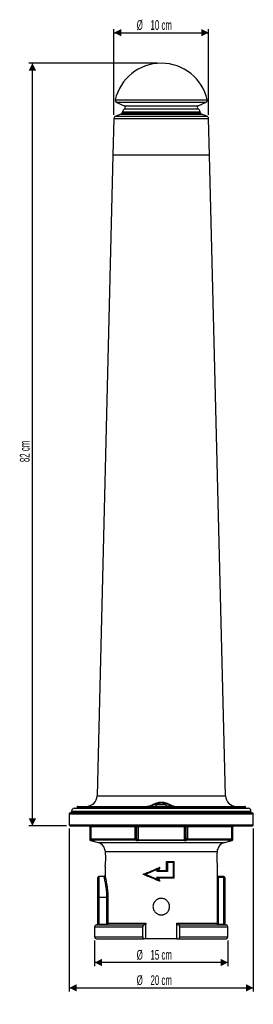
# Model space of a CAD drawing. Header units: millimetres. Extents: x 79 to 142, y 15 to 283.
import ezdxf

# ---------------------------------------------------------------- set-up
doc = ezdxf.new("R2010")
doc.units = ezdxf.units.MM
doc.layers.add('FORMAT', color=7, linetype='Continuous')
doc.styles.add('SLDTEXTSTYLE0', font='TXT', dxfattribs={"width": 0.605})
doc.dimstyles.new('SLDDIMSTYLE0', dxfattribs={"dimtxt": 2.568319, "dimasz": 2, "dimexe": 0, "dimexo": 0.0625, "dimgap": 0.64208, "dimtad": 1, "dimlfac": 4, "dimrnd": 1e-09, "dimzin": 12, "dimdsep": 46, "dimtxsty": 'SLDTEXTSTYLE0', "dimsah": 1, "dimcen": 0.09, "dimadec": 0, "dimazin": 3, "dimtfac": 1, "dimtofl": 0, "dimtmove": 0, "dimatfit": 3, "dimfxl": 0, "dimfrac": 2, "dimtolj": 1, "dimtzin": 12, "dimarcsym": 0})

# ---------------------------------------------------------------- blocks, each defined once
blk = doc.blocks.new('_D')
at = {"layer": 'FORMAT'}
for p, q in [((116.07, 270.78), (81.07, 270.78)), ((82.06, 63.28), (82.06, 270.78)), ((91.32, 63.28), (81.07, 63.28))]:
    blk.add_line(p, q, dxfattribs=at)
for points in [[(82.06, 270.78), (81.06, 268.78), (83.06, 268.78)], [(82.06, 63.28), (83.06, 65.28), (81.06, 65.28)]]:
    blk.add_solid(points, dxfattribs=at)
at = {"layer": 'FORMAT', "insert": (78.65, 162.23), "char_height": 2.646, "attachment_point": 1, "rotation": 90, "style": 'SLDTEXTSTYLE0'}
blk.add_mtext('82 cm', dxfattribs=at)
blk = doc.blocks.new('_D_1')
at = {"layer": 'FORMAT'}
for p, q in [((104.19, 256.7), (104.19, 280.07)), ((104.19, 279.08), (129.94, 279.08)), ((129.94, 256.7), (129.94, 280.07))]:
    blk.add_line(p, q, dxfattribs=at)
for points in [[(104.19, 279.08), (106.19, 278.08), (106.19, 280.08)], [(129.94, 279.08), (127.94, 280.08), (127.94, 278.08)]]:
    blk.add_solid(points, dxfattribs=at)
at = {"layer": 'FORMAT', "char_height": 2.646, "attachment_point": 1, "style": 'SLDTEXTSTYLE0'}
for s, insert in [('%%c', (110.39, 282.49)), ('10 cm', (114.14, 282.49))]:
    blk.add_mtext(s, dxfattribs=dict(at, insert=insert))
blk = doc.blocks.new('_D_2')
at = {"layer": 'FORMAT'}
for p, q in [((92.06, 62.54), (92.06, 18.19)), ((142.06, 62.54), (142.06, 18.19)), ((92.06, 19.18), (142.06, 19.18))]:
    blk.add_line(p, q, dxfattribs=at)
for points in [[(92.06, 19.18), (94.06, 18.18), (94.06, 20.18)], [(142.06, 19.18), (140.06, 20.18), (140.06, 18.18)]]:
    blk.add_solid(points, dxfattribs=at)
at = {"layer": 'FORMAT', "char_height": 2.646, "attachment_point": 1, "style": 'SLDTEXTSTYLE0'}
for s, insert in [('%%c', (110.39, 22.59)), ('20 cm', (114.14, 22.59))]:
    blk.add_mtext(s, dxfattribs=dict(at, insert=insert))
blk = doc.blocks.new('_D_3')
at = {"layer": 'FORMAT'}
for p, q in [((98.94, 32.04), (98.94, 25.09)), ((135.19, 32.04), (135.19, 25.09)), ((135.19, 26.08), (98.94, 26.08))]:
    blk.add_line(p, q, dxfattribs=at)
for points in [[(98.94, 26.08), (100.94, 25.08), (100.94, 27.08)], [(135.19, 26.08), (133.19, 27.08), (133.19, 25.08)]]:
    blk.add_solid(points, dxfattribs=at)
at = {"layer": 'FORMAT', "char_height": 2.646, "attachment_point": 1, "style": 'SLDTEXTSTYLE0'}
for s, insert in [('%%c', (110.39, 29.49)), ('15 cm', (114.14, 29.49))]:
    blk.add_mtext(s, dxfattribs=dict(at, insert=insert))

msp = doc.modelspace()

# ---------------------------------------------------------------- linework, layer by layer
at = {"color": 8, "linetype": 'Continuous', "lineweight": 25}
for p, q in [((104.5644, 260.7774), (129.5644, 260.7774)), ((104.8437, 260.2132), (129.2851, 260.2132)), ((106.4173, 257.2577), (127.7115, 257.2577)), ((106.5035, 257.5793), (127.6253, 257.5793)), ((107.0229, 259.2132), (127.1059, 259.2132)), ((107.0705, 258.3293), (127.0583, 258.3293)), ((104.1894, 255.7132), (129.9394, 255.7132)), ((104.6826, 256.3994), (129.4461, 256.3994)), ((106.1053, 256.9172), (128.0234, 256.9172)), ((99.6367, 71.4533), (134.4921, 71.4533)), ((92.6894, 67.2774), (141.4394, 67.2774)), ((92.6894, 67.0274), (141.4394, 67.0274)), ((94.1894, 68.4024), (139.9394, 68.4024)), ((94.1894, 68.2774), (139.9394, 68.2774)), ((92.0644, 66.5274), (142.0644, 66.5274)), ((92.0644, 63.5274), (142.0644, 63.5274)), ((97.9003, 63.0274), (97.6376, 63.0274)), ((97.916, 63.0274), (97.9003, 63.0274)), ((136.2285, 63.0274), (136.2128, 63.0274)), ((136.4912, 63.0274), (136.2285, 63.0274)), ((97.6376, 59.4827), (98.0856, 59.4827)), ((98.8703, 59.2397), (97.8289, 59.2397)), ((97.916, 59.7242), (97.9003, 59.7242)), ((136.2999, 59.2397), (135.2584, 59.2397)), ((136.0432, 59.4827), (136.4912, 59.4827)), ((136.2128, 59.7242), (136.2285, 59.7242)), ((99.9012, 58.7394), (134.2276, 58.7394)), ((100.0644, 49.4374), (100.0644, 49.4485)), ((101.5664, 49.4374), (101.5664, 49.4485)), ((132.5624, 49.4485), (132.5624, 49.1985)), ((134.0644, 49.4485), (134.0644, 49.1985)), ((98.9394, 35.7774), (112.0644, 35.7774)), ((122.0644, 35.7774), (135.1894, 35.7774)), ((98.9394, 33.0274), (112.0644, 33.0274)), ((122.0644, 33.0274), (135.1894, 33.0274))]:
    msp.add_line(p, q, dxfattribs=at)
at = {"color": 7, "linetype": 'Continuous', "lineweight": 25}
for p, q in [((104.8437, 260.2132), (107.0229, 259.2132)), ((127.1059, 259.2132), (129.2851, 260.2132)), ((106.5035, 257.5793), (106.4173, 257.2577)), ((127.7115, 257.2577), (127.6253, 257.5793)), ((104.1894, 255.7132), (103.9439, 245.7774)), ((106.1053, 256.9172), (104.6826, 256.3994)), ((129.4461, 256.3994), (128.0234, 256.9172)), ((130.1849, 245.7774), (129.9394, 255.7132)), ((103.9439, 245.7774), (99.6367, 71.4533)), ((130.1849, 245.7774), (103.9439, 245.7774)), ((134.4921, 71.4533), (130.1849, 245.7774)), ((92.6894, 67.2774), (92.6894, 67.0274)), ((93.4394, 68.0274), (140.6894, 68.0274)), ((94.1894, 68.4024), (94.1894, 68.2774)), ((94.3144, 68.5274), (139.8144, 68.5274)), ((115.7104, 69.0274), (118.4184, 69.0274)), ((139.9394, 68.2774), (139.9394, 68.4024)), ((141.4394, 67.0274), (141.4394, 67.2774)), ((92.0644, 66.5274), (92.0644, 63.5274)), ((92.3144, 66.7774), (141.8144, 66.7774)), ((142.0644, 63.5274), (142.0644, 66.5274)), ((92.3144, 63.2774), (141.8144, 63.2774)), ((97.6376, 63.0274), (97.6376, 59.4827)), ((97.9003, 63.0274), (97.9003, 59.7242)), ((109.9516, 63.0274), (97.916, 63.0274)), ((97.916, 63.0274), (97.916, 59.7242)), ((110.2741, 63.0274), (109.9516, 63.0274)), ((109.9516, 59.7242), (109.9516, 63.0274)), ((110.2741, 63.0274), (110.2741, 59.7242)), ((110.4424, 63.0274), (110.2741, 63.0274)), ((110.4424, 59.6035), (110.4424, 63.0274)), ((110.7589, 63.0274), (110.4424, 63.0274)), ((123.3699, 63.0274), (110.7589, 63.0274)), ((110.7589, 63.0274), (110.7589, 59.4827)), ((123.3699, 59.4827), (123.3699, 63.0274)), ((123.6864, 63.0274), (123.3699, 63.0274)), ((123.8547, 63.0274), (123.6864, 63.0274)), ((123.6864, 63.0274), (123.6864, 59.6035)), ((124.1772, 63.0274), (123.8547, 63.0274)), ((123.8547, 59.7242), (123.8547, 63.0274)), ((136.2128, 63.0274), (124.1772, 63.0274)), ((124.1772, 63.0274), (124.1772, 59.7242)), ((136.2128, 59.7242), (136.2128, 63.0274)), ((136.2285, 59.7242), (136.2285, 63.0274)), ((136.4912, 59.4827), (136.4912, 63.0274)), ((97.8289, 59.2397), (99.9012, 58.7394)), ((97.916, 59.7242), (109.9516, 59.7242)), ((98.0953, 59.4812), (98.0882, 59.482)), ((98.0953, 59.4812), (98.5662, 59.3605)), ((98.0953, 59.4812), (110.0182, 59.4812)), ((109.9516, 59.7242), (110.2741, 59.7242)), ((110.1865, 59.3605), (110.0182, 59.4812)), ((110.2741, 59.7242), (110.4424, 59.6035)), ((110.7589, 59.4827), (123.3699, 59.4827)), ((123.3078, 59.2397), (110.821, 59.2397)), ((123.6864, 59.6035), (123.8547, 59.7242)), ((124.1772, 59.7242), (123.8547, 59.7242)), ((124.1106, 59.4812), (123.9423, 59.3605)), ((124.1106, 59.4812), (136.0335, 59.4812)), ((124.1772, 59.7242), (136.2128, 59.7242)), ((134.2276, 58.7394), (136.2999, 59.2397)), ((135.5626, 59.3605), (136.0335, 59.4812)), ((136.0335, 59.4812), (136.0405, 59.482)), ((101.8764, 56.3092), (132.2524, 56.3092)), ((101.8144, 52.2827), (101.8144, 49.7838)), ((116.271, 51.0654), (118.5192, 51.0654)), ((116.2838, 51.0654), (116.6558, 51.9404)), ((116.6558, 51.9404), (116.6492, 51.9404)), ((118.4958, 53.5654), (118.4958, 51.0654)), ((118.4958, 53.5654), (118.5191, 53.5654)), ((118.5191, 51.0654), (118.5191, 53.5654)), ((118.5191, 53.5654), (118.5192, 53.5654)), ((118.5192, 53.5654), (120.552, 53.5654)), ((118.7954, 53.3154), (118.7954, 50.8154)), ((120.3603, 53.3154), (118.7954, 53.3154)), ((120.3603, 49.3154), (120.3603, 53.3154)), ((120.558, 49.0726), (120.558, 53.5582)), ((132.3144, 49.7838), (132.3144, 52.2827)), ((99.8144, 43.7774), (99.8144, 49.1985)), ((101.5664, 49.4485), (100.0644, 49.4485)), ((100.0644, 49.4374), (100.0644, 43.7774)), ((101.5664, 49.4374), (100.0644, 49.4374)), ((101.569, 49.4485), (101.569, 49.4484)), ((118.7954, 50.8154), (115.8722, 50.8154)), ((115.8722, 49.3154), (120.3603, 49.3154)), ((120.552, 49.0654), (116.271, 49.0654)), ((116.6558, 48.1904), (116.2838, 49.0654)), ((132.3124, 36.7774), (132.3124, 49.8384)), ((132.5624, 49.4485), (132.5587, 49.4485)), ((132.5598, 49.4485), (132.5598, 49.4485)), ((134.0644, 49.4485), (132.5624, 49.4485)), ((132.5624, 49.1985), (132.5624, 36.7774)), ((134.0644, 49.1985), (132.5624, 49.1985)), ((134.0644, 36.5274), (134.0644, 49.1985)), ((134.0644, 49.1985), (134.3144, 49.1985)), ((134.3144, 49.1985), (134.3144, 36.5274)), ((116.6558, 48.1904), (116.6492, 48.1904)), ((99.8144, 36.5274), (99.8144, 43.7774)), ((100.0644, 43.7774), (99.8144, 43.7774)), ((100.0644, 43.7774), (100.0644, 36.5274)), ((102.3102, 43.7774), (100.0644, 43.7774)), ((102.3102, 43.7774), (102.5481, 43.7774)), ((102.3102, 36.7774), (102.3102, 43.7774)), ((102.5481, 43.7774), (102.5481, 36.7774)), ((98.9394, 35.7774), (98.9394, 33.0274)), ((99.4394, 36.2774), (99.5644, 36.2774)), ((100.0915, 36.2774), (99.5644, 36.2774)), ((100.0644, 36.5274), (99.8144, 36.5274)), ((100.0644, 36.5274), (102.0477, 36.5274)), ((100.0915, 36.2774), (112.2023, 36.2774)), ((102.0477, 36.5274), (102.0477, 36.2774)), ((102.3102, 36.7774), (102.5481, 36.7774)), ((102.5481, 36.7774), (112.8575, 36.7774)), ((112.0644, 33.0274), (112.0644, 35.7774)), ((112.7196, 36.2774), (112.2023, 36.2774)), ((112.8575, 32.5274), (112.8575, 36.7774)), ((121.2713, 32.5274), (121.2713, 36.7774)), ((121.2713, 36.7774), (132.3124, 36.7774)), ((121.9265, 36.2774), (121.4092, 36.2774)), ((121.9265, 36.2774), (134.6894, 36.2774)), ((122.0644, 33.0274), (122.0644, 35.7774)), ((132.5624, 36.7774), (132.3124, 36.7774)), ((132.8124, 36.5274), (132.8124, 36.2774)), ((132.8124, 36.5274), (134.0644, 36.5274)), ((134.0644, 36.5274), (134.3144, 36.5274)), ((135.1894, 33.0274), (135.1894, 35.7774)), ((99.4394, 32.5274), (112.2023, 32.5274)), ((112.8575, 32.5274), (112.2023, 32.5274)), ((121.2713, 32.5274), (112.8575, 32.5274)), ((121.2713, 32.5274), (121.9265, 32.5274)), ((121.9265, 32.5274), (134.6894, 32.5274))]:
    msp.add_line(p, q, dxfattribs=at)
at = {"color": 7, "linetype": 'Continuous', "lineweight": 25, "flags": 128}
for points in [[(115.891, 68.5274), (115.8557, 68.537), (115.8219, 68.5654), (115.7907, 68.6116), (115.7633, 68.6738), (115.7408, 68.7496), (115.7242, 68.836), (115.7139, 68.9298), (115.7104, 69.0274)], [(118.4184, 69.0274), (118.4149, 68.9298), (118.4046, 68.836), (118.3879, 68.7496), (118.3655, 68.6738), (118.3381, 68.6116), (118.3069, 68.5654), (118.273, 68.537), (118.2378, 68.5274)], [(109.9516, 63.0274), (109.9499, 63.0762), (109.945, 63.1231), (109.9369, 63.1663), (109.9261, 63.2042), (109.9129, 63.2353), (109.8978, 63.2584), (109.8815, 63.2726), (109.8645, 63.2774)], [(110.6778, 63.2774), (110.6936, 63.2726), (110.7088, 63.2584), (110.7228, 63.2353), (110.7351, 63.2042), (110.7452, 63.1663), (110.7527, 63.1231), (110.7574, 63.0762), (110.7589, 63.0274)], [(123.3699, 63.0274), (123.3714, 63.0762), (123.376, 63.1231), (123.3835, 63.1663), (123.3936, 63.2042), (123.4059, 63.2353), (123.42, 63.2584), (123.4352, 63.2726), (123.451, 63.2774)], [(124.1772, 63.0274), (124.1789, 63.0762), (124.1838, 63.1231), (124.1919, 63.1663), (124.2027, 63.2042), (124.2159, 63.2353), (124.2309, 63.2584), (124.2473, 63.2726), (124.2642, 63.2774)], [(112.2023, 36.2774), (112.1754, 36.2678), (112.1495, 36.2393), (112.1257, 36.1931), (112.1048, 36.1309), (112.0876, 36.0552), (112.0749, 35.9687), (112.067, 35.8749), (112.0644, 35.7774)], [(112.8575, 36.7774), (112.8548, 36.6798), (112.847, 36.586), (112.8342, 36.4996), (112.8171, 36.4238), (112.7962, 36.3616), (112.7723, 36.3154), (112.7465, 36.287), (112.7196, 36.2774)], [(121.4092, 36.2774), (121.3823, 36.287), (121.3564, 36.3154), (121.3326, 36.3616), (121.3117, 36.4238), (121.2945, 36.4996), (121.2818, 36.586), (121.2739, 36.6798), (121.2713, 36.7774)], [(122.0644, 35.7774), (122.0617, 35.8749), (122.0539, 35.9687), (122.0411, 36.0552), (122.024, 36.1309), (122.0031, 36.1931), (121.9792, 36.2393), (121.9534, 36.2678), (121.9265, 36.2774)], [(112.0644, 33.0274), (112.067, 32.9298), (112.0749, 32.836), (112.0876, 32.7496), (112.1048, 32.6738), (112.1257, 32.6116), (112.1495, 32.5654), (112.1754, 32.537), (112.2023, 32.5274)], [(121.9265, 32.5274), (121.9534, 32.537), (121.9792, 32.5654), (122.0031, 32.6116), (122.024, 32.6738), (122.0411, 32.7496), (122.0539, 32.836), (122.0617, 32.9298), (122.0644, 33.0274)]]:
    msp.add_lwpolyline(points, dxfattribs=at)
at = {"color": 8, "linetype": 'Continuous', "lineweight": 25, "flags": 128}
msp.add_lwpolyline([(101.5695, 49.4374), (101.5691, 49.448), (101.569, 49.4485)], dxfattribs=at)
at = {"color": 7, "linetype": 'Continuous', "lineweight": 25}
for centre, radius, start, end in [((117.0644, 257.9649), 12.8125, 12.680383, 167.319617), ((105.0522, 260.6676), 0.5, 167.319617, 245.350913), ((129.0766, 260.6676), 0.5, 294.649087, 12.680383), ((105.9343, 257.3871), 0.5, 290, 345), ((107.7109, 257.2558), 1.25, 120.815757, 165), ((106.8144, 258.7587), 0.5, 300.815757, 65.350913), ((127.3144, 258.7587), 0.5, 114.649087, 239.184243), ((126.4179, 257.2558), 1.25, 15, 59.184243), ((128.1945, 257.3871), 0.5, 195, 250), ((104.9392, 255.6947), 0.75, 110, 178.58462), ((129.1896, 255.6947), 0.75, 1.41538, 70), ((96.6376, 71.5274), 3, 270, 358.58462), ((137.4912, 71.5274), 3, 181.41538, 270), ((92.4394, 67.0274), 0.25, 270, 0), ((93.4394, 67.2774), 0.75, 90, 180), ((93.9394, 68.2774), 0.25, 270, 0), ((94.3144, 68.4024), 0.125, 90, 180), ((139.8144, 68.4024), 0.125, 360, 90), ((140.1894, 68.2774), 0.25, 180, 270), ((140.6894, 67.2774), 0.75, 0, 90), ((141.6894, 67.0274), 0.25, 180, 270), ((92.3144, 66.5274), 0.25, 90, 180), ((141.8144, 66.5274), 0.25, 0, 90), ((92.3144, 63.5274), 0.25, 180, 270), ((97.3876, 63.0274), 0.25, 0, 90), ((97.6503, 63.0274), 0.25, 0, 90), ((97.6735, 63.035), 0.2426, 358.209635, 88.090065), ((110.517, 63.0345), 0.243, 91.772768, 181.669313), ((110.6853, 63.0345), 0.243, 91.772768, 181.669313), ((123.4435, 63.0345), 0.243, 358.330687, 88.227232), ((123.6118, 63.0345), 0.243, 358.330687, 88.227232), ((136.4552, 63.035), 0.2426, 91.909935, 181.790365), ((136.4785, 63.0274), 0.25, 90, 180), ((136.7412, 63.0274), 0.25, 90, 180), ((141.8144, 63.5274), 0.25, 270, 0), ((97.8876, 59.4827), 0.25, 180, 256.425072), ((98.1503, 59.7242), 0.25, 180, 255.619023), ((98.1632, 59.719), 0.2473, 178.784152, 254.070973), ((110.2894, 59.6862), 0.34, 173.57821, 217.082363), ((110.0113, 59.7447), 0.2636, 271.504995, 355.548188), ((110.1796, 59.6239), 0.2636, 271.500941, 355.548369), ((111.114, 59.444), 0.3572, 173.777502, 214.890788), ((123.0148, 59.444), 0.3572, 325.109212, 6.222498), ((123.9492, 59.6239), 0.2636, 184.451631, 268.499059), ((124.1175, 59.7447), 0.2636, 184.451812, 268.495005), ((123.8394, 59.6862), 0.34, 322.917637, 6.42179), ((135.9656, 59.719), 0.2473, 285.929027, 1.215848), ((135.9785, 59.7242), 0.25, 284.380977, 0), ((136.2412, 59.4827), 0.25, 283.574928, 0), ((99.3144, 56.3092), 2.5, 10.630751, 76.425072), ((134.8144, 56.3092), 2.5, 103.574928, 169.322379), ((100.0644, 49.1985), 0.25, 90, 180), ((100.059, 49.1928), 0.2446, 88.726138, 178.666804), ((134.0644, 49.1985), 0.25, 0, 90), ((99.4394, 35.7774), 0.5, 90, 180), ((99.5644, 36.5274), 0.25, 270.00016, 0), ((134.5644, 36.5274), 0.25, 180, 270), ((134.6894, 35.7774), 0.5, 0, 90), ((99.4394, 33.0274), 0.5, 180, 270), ((134.6894, 33.0274), 0.5, 270, 0)]:
    msp.add_arc(centre, radius, start, end, dxfattribs=at)
at = {"color": 8, "linetype": 'Continuous', "lineweight": 25}
for centre, radius, start, end in [((98.929, 59.4658), 0.2336, 225.93044, 255.456852), ((135.1998, 59.4658), 0.2336, 284.543703, 314.133673), ((120.8738, 49.2755), 11.6873, 359.622907, 0.84817)]:
    msp.add_arc(centre, radius, start, end, dxfattribs=at)
at = {"color": 7, "linetype": 'Continuous', "lineweight": 25}
for centre, start_param, end_param in [((99.5644, 36.5274), 4.71239038, 6.28318531), ((134.5644, 36.5274), 3.14159265, 4.71238898)]:
    msp.add_ellipse(centre, major_axis=(0.5, 0), ratio=0.5, start_param=start_param, end_param=end_param, dxfattribs=at)
for points, knots in [([(113.2206, 68.5274), (113.3131, 68.5274), (113.4226, 68.546), (113.6031, 68.5944), (113.6662, 68.614), (113.7977, 68.6588), (113.8664, 68.6841), (114.0787, 68.7671), (114.2265, 68.8305), (114.5337, 68.9663), (114.6931, 69.0388), (114.9414, 69.1495), (115.0256, 69.1868), (115.1956, 69.2602), (115.2815, 69.2966), (115.5424, 69.4029), (115.7206, 69.4703), (116.0886, 69.5886), (116.2798, 69.6396), (116.5724, 69.6926), (116.6713, 69.7065), (116.8688, 69.7249), (116.9676, 69.7295), (117.1654, 69.7294), (117.2644, 69.7246), (117.4626, 69.7058), (117.5611, 69.6919), (117.8517, 69.6389), (118.0403, 69.5886), (118.3178, 69.4993), (118.4094, 69.4673), (118.5889, 69.4006), (118.6772, 69.3659), (118.938, 69.2595), (119.1066, 69.1856), (119.3531, 69.0756), (119.4342, 69.039), (119.5944, 68.967), (119.6737, 68.9315), (119.906, 68.8288), (120.0537, 68.7656), (120.2636, 68.6837), (120.3316, 68.6586), (120.4636, 68.6137), (120.5275, 68.5939), (120.7083, 68.5456), (120.8156, 68.5274), (120.9082, 68.5274)], [0, 0, 0, 0, 0.0625, 0.0625, 0.09375, 0.09375, 0.125, 0.125, 0.1875, 0.1875, 0.25, 0.25, 0.28125, 0.28125, 0.3125, 0.3125, 0.375, 0.375, 0.4375, 0.4375, 0.46875, 0.46875, 0.5, 0.5, 0.53125, 0.53125, 0.5625, 0.5625, 0.625, 0.625, 0.65625, 0.65625, 0.6875, 0.6875, 0.75, 0.75, 0.78125, 0.78125, 0.8125, 0.8125, 0.875, 0.875, 0.90625, 0.90625, 0.9375, 0.9375, 1, 1, 1, 1]), ([(115.7104, 69.0274), (115.4756, 68.9718), (115.248, 68.9134), (114.8029, 68.8005), (114.5857, 68.7457), (114.2691, 68.6726), (114.1651, 68.6498), (113.9607, 68.6086), (113.8601, 68.5902), (113.6657, 68.5599), (113.5716, 68.5479), (113.4355, 68.5357), (113.3911, 68.5326), (113.3259, 68.5295), (113.3045, 68.5287), (113.2621, 68.5276), (113.2409, 68.5274), (113.2206, 68.5274)], [0, 0, 0, 0, 0.25, 0.25, 0.5, 0.5, 0.625, 0.625, 0.75, 0.75, 0.875, 0.875, 0.9375, 0.9375, 0.96875, 0.96875, 1, 1, 1, 1]), ([(118.4184, 69.0274), (118.2145, 69.134), (118.0003, 69.2339), (117.6633, 69.345), (117.548, 69.3756), (117.3691, 69.4075), (117.3084, 69.4158), (117.1879, 69.4269), (117.1277, 69.4297), (116.9473, 69.43), (116.8272, 69.4192), (116.5877, 69.3772), (116.4706, 69.3465), (116.1278, 69.234), (115.915, 69.1344), (115.7104, 69.0274)], [0, 0, 0, 0, 0.25, 0.25, 0.375, 0.375, 0.4375, 0.4375, 0.5, 0.5, 0.625, 0.625, 0.75, 0.75, 1, 1, 1, 1]), ([(118.4184, 69.0274), (118.653, 68.9718), (118.8808, 68.9134), (119.3265, 68.8003), (119.5442, 68.7454), (119.862, 68.6721), (119.9668, 68.6491), (120.1711, 68.608), (120.2707, 68.5899), (120.4642, 68.5598), (120.5582, 68.5478), (120.6939, 68.5357), (120.7382, 68.5326), (120.8248, 68.5284), (120.8674, 68.5274), (120.9082, 68.5274)], [0, 0, 0, 0, 0.25, 0.25, 0.5, 0.5, 0.625, 0.625, 0.75, 0.75, 0.875, 0.875, 0.9375, 0.9375, 1, 1, 1, 1]), ([(98.5587, 59.3613), (98.5633, 59.3601), (98.6234, 59.3452), (98.7129, 59.3195), (98.7889, 59.295), (98.8184, 59.283), (98.8187, 59.2829), (98.8188, 59.2828)], [0, 0, 0, 0, 0.0336714, 0.43697641, 0.74236349, 0.91848559, 1, 1, 1, 1]), ([(98.8703, 59.2397), (98.892, 59.2397), (98.9007, 59.243), (98.8945, 59.2523), (98.8892, 59.2562), (98.8724, 59.2652), (98.8611, 59.2703), (98.8326, 59.2815), (98.8154, 59.2878), (98.7765, 59.3009), (98.7548, 59.3077), (98.7066, 59.3223), (98.6805, 59.3298), (98.6256, 59.345), (98.5967, 59.3526), (98.5662, 59.3605)], [0, 0, 0, 0, 0.25, 0.25, 0.375, 0.375, 0.5, 0.5, 0.625, 0.625, 0.75, 0.75, 0.875, 0.875, 1, 1, 1, 1]), ([(110.1865, 59.3605), (110.2082, 59.3448), (110.2419, 59.3293), (110.3273, 59.3005), (110.38, 59.2871), (110.4673, 59.2702), (110.4983, 59.2651), (110.5615, 59.2561), (110.5937, 59.2523), (110.6592, 59.2461), (110.6926, 59.2437), (110.7575, 59.2405), (110.7895, 59.2397), (110.821, 59.2397)], [0, 0, 0, 0, 0.25, 0.25, 0.5, 0.5, 0.625, 0.625, 0.75, 0.75, 0.875, 0.875, 1, 1, 1, 1]), ([(110.7589, 59.4827), (110.7261, 59.4827), (110.6917, 59.4863), (110.6247, 59.4995), (110.5923, 59.5092), (110.535, 59.532), (110.5096, 59.5453), (110.4688, 59.5734), (110.4528, 59.5884), (110.4424, 59.6035)], [0, 0, 0, 0, 0.25, 0.25, 0.5, 0.5, 0.75, 0.75, 1, 1, 1, 1]), ([(123.3078, 59.2397), (123.3708, 59.2397), (123.4375, 59.243), (123.5354, 59.2523), (123.5682, 59.2562), (123.6314, 59.2652), (123.6617, 59.2703), (123.72, 59.2815), (123.7481, 59.2878), (123.7994, 59.3009), (123.823, 59.3077), (123.866, 59.3223), (123.8852, 59.3298), (123.9178, 59.345), (123.9314, 59.3526), (123.9423, 59.3605)], [0, 0, 0, 0, 0.25, 0.25, 0.375, 0.375, 0.5, 0.5, 0.625, 0.625, 0.75, 0.75, 0.875, 0.875, 1, 1, 1, 1]), ([(123.6864, 59.6035), (123.676, 59.5884), (123.6603, 59.5737), (123.6191, 59.5453), (123.594, 59.5321), (123.5365, 59.5092), (123.5042, 59.4996), (123.4374, 59.4864), (123.4027, 59.4827), (123.3699, 59.4827)], [0, 0, 0, 0, 0.25, 0.25, 0.5, 0.5, 0.75, 0.75, 1, 1, 1, 1]), ([(135.5626, 59.3605), (135.5017, 59.3448), (135.4454, 59.3293), (135.35, 59.3005), (135.3101, 59.2871), (135.2676, 59.2702), (135.2561, 59.2651), (135.2394, 59.2561), (135.2342, 59.2523), (135.2301, 59.2461), (135.2313, 59.2437), (135.2401, 59.2405), (135.2476, 59.2397), (135.2584, 59.2397)], [0, 0, 0, 0, 0.25, 0.25, 0.5, 0.5, 0.625, 0.625, 0.75, 0.75, 0.875, 0.875, 1, 1, 1, 1]), ([(135.3086, 59.2822), (135.3099, 59.2828), (135.3132, 59.2843), (135.3428, 59.2958), (135.4073, 59.3167), (135.4913, 59.3415), (135.559, 59.3581), (135.5798, 59.3632)], [0, 0, 0, 0, 0.108918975, 0.269671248, 0.522540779, 0.853579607, 1, 1, 1, 1]), ([(101.8764, 56.3092), (101.8499, 56.4473), (101.7981, 56.7169), (101.7806, 56.7536), (101.772, 56.7715)], [0, 0, 0, 0, 0.51227837, 1, 1, 1, 1]), ([(101.8152, 52.2827), (101.8149, 52.2811), (101.8136, 52.272), (101.8203, 52.3176), (101.8352, 52.4218), (101.8576, 52.5884), (101.8844, 52.8097), (101.9128, 53.0784), (101.9398, 53.3915), (101.9619, 53.7348), (101.9769, 54.104), (101.9828, 54.4805), (101.9792, 54.8605), (101.9665, 55.2264), (101.9462, 55.5746), (101.9154, 55.9584), (101.8912, 56.1763), (101.8764, 56.3092)], [0, 0, 0, 0, 0.01496423, 0.0833857, 0.1495446, 0.217598, 0.28420892, 0.35271998, 0.41986277, 0.48896285, 0.55588711, 0.62478994, 0.69107307, 0.75928429, 0.82550888, 0.89362017, 1, 1, 1, 1]), ([(132.2524, 56.3092), (132.2432, 56.2282), (132.2246, 56.0639), (132.1968, 55.7617), (132.1728, 55.4248), (132.1555, 55.0649), (132.1467, 54.6869), (132.1475, 54.3095), (132.1576, 53.9359), (132.1757, 53.5831), (132.2001, 53.2534), (132.2278, 52.9609), (132.2561, 52.7092), (132.2816, 52.5096), (132.3012, 52.3677), (132.3129, 52.2876), (132.3134, 52.2842), (132.3136, 52.2827)], [0, 0, 0, 0, 0.067063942, 0.136065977, 0.203131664, 0.272162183, 0.338847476, 0.407499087, 0.473652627, 0.541713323, 0.608104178, 0.676384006, 0.743408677, 0.812371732, 0.879444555, 0.948497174, 1, 1, 1, 1]), ([(132.3568, 56.7716), (132.3574, 56.7735), (132.3701, 56.814), (132.3176, 56.6792), (132.2739, 56.4314), (132.2524, 56.3092)], [0, 0, 0, 0, 0.024452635, 0.518812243, 1, 1, 1, 1]), ([(112.1669, 50.0654), (112.8937, 50.3695), (113.6326, 50.6786), (115.1337, 51.3065), (115.889, 51.6225), (116.6491, 51.9404)], [0, 0, 0, 0, 0.5, 0.5, 1, 1, 1, 1]), ([(116.1598, 51.4708), (115.5826, 51.2333), (115.0085, 50.9971), (113.8663, 50.5274), (113.3012, 50.2951), (112.7423, 50.0654)], [0, 0, 0, 0, 0.5, 0.5, 1, 1, 1, 1]), ([(116.271, 51.0654), (116.2696, 51.0654), (116.2627, 51.0618), (116.2419, 51.0498), (116.228, 51.0414), (116.1974, 51.0227), (116.1803, 51.0121), (116.1448, 50.99), (116.1265, 50.9784), (116.07, 50.9428), (116.0304, 50.9175), (115.9516, 50.8669), (115.912, 50.8413), (115.8722, 50.8154)], [0, 0, 0, 0, 0.125, 0.125, 0.25, 0.25, 0.375, 0.375, 0.5, 0.5, 0.75, 0.75, 1, 1, 1, 1]), ([(116.6491, 51.9404), (116.648, 51.9403), (116.6345, 51.9279), (116.6013, 51.8967), (116.5815, 51.8778), (116.5201, 51.8192), (116.4756, 51.7765), (116.3865, 51.6907), (116.3415, 51.6473), (116.251, 51.5596), (116.2055, 51.5154), (116.1598, 51.4708)], [0, 0, 0, 0, 0.125, 0.125, 0.25, 0.25, 0.5, 0.5, 0.75, 0.75, 1, 1, 1, 1]), ([(116.6492, 51.9404), (116.5863, 51.795), (116.5235, 51.6496), (116.4607, 51.5042), (116.3975, 51.3579), (116.3343, 51.2117), (116.2711, 51.0654)], [0, 0, 0, 0, 0.0019010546, 0.0019010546, 0.0019010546, 0.00381321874, 0.00381321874, 0.00381321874, 0.00381321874]), ([(118.5192, 53.5654), (118.5234, 53.5654), (118.5374, 53.5553), (118.5767, 53.5227), (118.6013, 53.5008), (118.6541, 53.4524), (118.6817, 53.4263), (118.7387, 53.3715), (118.7674, 53.3434), (118.7954, 53.3154)], [0, 0, 0, 0, 0.25, 0.25, 0.5, 0.5, 0.75, 0.75, 1, 1, 1, 1]), ([(118.5192, 51.0654), (118.5234, 51.0654), (118.5374, 51.0553), (118.5767, 51.0227), (118.6013, 51.0008), (118.6541, 50.9524), (118.6817, 50.9263), (118.7387, 50.8715), (118.7674, 50.8434), (118.7954, 50.8154)], [0, 0, 0, 0, 0.25, 0.25, 0.5, 0.5, 0.75, 0.75, 1, 1, 1, 1]), ([(120.552, 53.5654), (120.5608, 53.5654), (120.5594, 53.5553), (120.5416, 53.5227), (120.5257, 53.5008), (120.487, 53.4524), (120.4644, 53.4263), (120.4146, 53.3715), (120.3879, 53.3434), (120.3603, 53.3154)], [0, 0, 0, 0, 0.25, 0.25, 0.5, 0.5, 0.75, 0.75, 1, 1, 1, 1]), ([(101.8164, 49.8417), (101.8146, 49.8136), (101.8095, 49.7295), (101.7662, 49.6025), (101.69, 49.501), (101.6276, 49.4603), (101.5917, 49.4501), (101.5681, 49.4479), (101.5488, 49.4498), (101.5377, 49.4526), (101.5327, 49.4539)], [0, 0, 0, 0, 0.17495274, 0.52350816, 0.77468802, 0.88218992, 0.92283629, 0.94896531, 0.97717365, 1, 1, 1, 1]), ([(101.5701, 49.4485), (101.5691, 49.4485), (101.5679, 49.4485), (101.5667, 49.4485), (101.5664, 49.4485)], [0, 0, 0, 0, 0.78704627, 1, 1, 1, 1]), ([(101.5695, 49.4374), (101.5861, 49.4373), (101.6022, 49.4404), (101.6308, 49.4502), (101.6432, 49.4568), (101.6761, 49.4783), (101.693, 49.4953), (101.736, 49.5469), (101.7553, 49.5837), (101.7856, 49.6566), (101.7964, 49.6934), (101.8113, 49.7663), (101.8155, 49.8025), (101.8164, 49.8384)], [0, 0, 0, 0, 0.0625, 0.0625, 0.125, 0.125, 0.25, 0.25, 0.5, 0.5, 0.75, 0.75, 1, 1, 1, 1]), ([(102.3102, 43.7774), (102.3102, 44.0962), (102.3015, 44.4103), (102.2686, 45.0297), (102.2444, 45.3349), (102.198, 45.786), (102.1809, 45.934), (102.1446, 46.223), (102.1252, 46.3645), (102.0644, 46.7797), (102.0201, 47.0446), (101.9516, 47.4239), (101.9285, 47.5469), (101.8828, 47.7828), (101.8602, 47.8962), (101.7941, 48.2232), (101.7521, 48.4235), (101.6959, 48.6969), (101.6782, 48.7837), (101.6464, 48.9451), (101.6321, 49.0201), (101.5949, 49.228), (101.5776, 49.3442), (101.5695, 49.4374)], [0, 0, 0, 0, 0.125, 0.125, 0.25, 0.25, 0.3125, 0.3125, 0.375, 0.375, 0.5, 0.5, 0.5625, 0.5625, 0.625, 0.625, 0.75, 0.75, 0.8125, 0.8125, 0.875, 0.875, 1, 1, 1, 1]), ([(101.8147, 49.7838), (101.8146, 49.7812), (101.812, 49.7052), (101.8402, 49.4663), (101.9288, 48.9739), (102.0576, 48.3262), (102.2002, 47.5691), (102.339, 46.7101), (102.4524, 45.7869), (102.5324, 44.7981), (102.5428, 44.1208), (102.5481, 43.7774)], [0, 0, 0, 0, 0.00443754, 0.12853826, 0.25678185, 0.38080083, 0.5084038, 0.6293979, 0.75360759, 0.87505569, 1, 1, 1, 1]), ([(112.1669, 50.0654), (112.1617, 50.0654), (112.1609, 50.0654), (112.166, 50.0654), (112.1717, 50.0654), (112.1934, 50.0654), (112.214, 50.0654), (112.281, 50.0654), (112.3341, 50.0654), (112.4438, 50.0654), (112.5011, 50.0654), (112.6193, 50.0654), (112.68, 50.0654), (112.7423, 50.0654)], [0, 0, 0, 0, 0.0625, 0.0625, 0.125, 0.125, 0.25, 0.25, 0.5, 0.5, 0.75, 0.75, 1, 1, 1, 1]), ([(116.6491, 48.1904), (115.8892, 48.5083), (115.1331, 48.8246), (113.6323, 49.4524), (112.8936, 49.7614), (112.1669, 50.0654)], [0, 0, 0, 0, 0.5, 0.5, 1, 1, 1, 1]), ([(112.7423, 50.0654), (113.3012, 49.8357), (113.8663, 49.6034), (115.0085, 49.1337), (115.5826, 48.8976), (116.1598, 48.66)], [0, 0, 0, 0, 0.5, 0.5, 1, 1, 1, 1]), ([(116.271, 49.0654), (116.2696, 49.0654), (116.2627, 49.069), (116.2419, 49.0811), (116.228, 49.0894), (116.1974, 49.1082), (116.1803, 49.1187), (116.1448, 49.1409), (116.1265, 49.1525), (116.07, 49.1881), (116.0304, 49.2134), (115.9516, 49.2639), (115.912, 49.2895), (115.8722, 49.3154)], [0, 0, 0, 0, 0.125, 0.125, 0.25, 0.25, 0.375, 0.375, 0.5, 0.5, 0.75, 0.75, 1, 1, 1, 1]), ([(116.6491, 48.1904), (116.648, 48.1905), (116.6345, 48.203), (116.6013, 48.2342), (116.5815, 48.253), (116.5201, 48.3116), (116.4756, 48.3544), (116.3865, 48.4402), (116.3415, 48.4836), (116.251, 48.5713), (116.2055, 48.6154), (116.1598, 48.66)], [0, 0, 0, 0, 0.125, 0.125, 0.25, 0.25, 0.5, 0.5, 0.75, 0.75, 1, 1, 1, 1]), ([(116.2711, 49.0654), (116.3343, 48.9192), (116.3975, 48.7729), (116.4607, 48.6267), (116.5235, 48.4813), (116.5863, 48.3359), (116.6492, 48.1904)], [0, 0, 0, 0, 0.00191216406, 0.00191216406, 0.00191216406, 0.00381321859, 0.00381321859, 0.00381321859, 0.00381321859]), ([(120.552, 49.0654), (120.5608, 49.0654), (120.5594, 49.0755), (120.5416, 49.1082), (120.5257, 49.1301), (120.487, 49.1785), (120.4644, 49.2045), (120.4146, 49.2593), (120.3879, 49.2874), (120.3603, 49.3154)], [0, 0, 0, 0, 0.25, 0.25, 0.5, 0.5, 0.75, 0.75, 1, 1, 1, 1]), ([(132.596, 49.4539), (132.587, 49.4517), (132.5727, 49.4483), (132.5494, 49.4486), (132.5281, 49.4522), (132.4998, 49.4623), (132.451, 49.4926), (132.3835, 49.5697), (132.3257, 49.6958), (132.3168, 49.7935), (132.3124, 49.8417)], [0, 0, 0, 0, 0.040241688, 0.063667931, 0.091276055, 0.131164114, 0.211778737, 0.396434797, 0.702029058, 1, 1, 1, 1]), ([(132.5608, 49.1985), (132.5444, 49.1986), (132.5287, 49.2032), (132.5002, 49.2179), (132.4877, 49.2279), (132.4544, 49.2605), (132.437, 49.2865), (132.3929, 49.3667), (132.373, 49.4246), (132.3421, 49.5409), (132.3312, 49.6003), (132.3166, 49.7192), (132.3128, 49.7787), (132.3124, 49.8384)], [0, 0, 0, 0, 0.0625, 0.0625, 0.125, 0.125, 0.25, 0.25, 0.5, 0.5, 0.75, 0.75, 1, 1, 1, 1]), ([(114.8144, 41.2774), (114.8144, 41.4262), (114.829, 41.5726), (114.872, 41.7885), (114.8898, 41.8598), (114.9327, 42.0013), (114.9579, 42.0715), (115.0427, 42.2758), (115.1118, 42.4049), (115.2342, 42.5883), (115.2784, 42.6479), (115.3723, 42.7623), (115.4218, 42.8167), (115.5772, 42.9722), (115.6903, 43.0652), (115.8748, 43.1886), (115.9385, 43.2268), (116.0683, 43.2962), (116.2008, 43.3589), (116.3389, 43.4085), (116.4798, 43.4514), (116.5521, 43.4695), (116.77, 43.513), (116.9162, 43.5273), (117.2101, 43.5275), (117.3594, 43.5128), (117.6481, 43.4553), (117.7885, 43.4128), (117.9929, 43.3282), (118.0604, 43.2963), (118.1905, 43.2267), (118.2535, 43.1889), (118.4361, 43.0669), (118.55, 42.9737), (118.7597, 42.7641), (118.8527, 42.6507), (118.9749, 42.4681), (119.0127, 42.4052), (119.0825, 42.275), (119.1144, 42.2076), (119.1991, 42.0034), (119.2418, 41.8631), (119.2851, 41.6466), (119.2961, 41.5731), (119.3107, 41.4254), (119.3144, 41.3517), (119.3144, 41.1313), (119.3002, 40.9851), (119.257, 40.767), (119.2389, 40.6948), (119.1962, 40.5539), (119.1467, 40.4157), (119.0841, 40.283), (119.0147, 40.1531), (118.9765, 40.0891), (118.8534, 39.9049), (118.7605, 39.7917), (118.5533, 39.5841), (118.4377, 39.4891), (118.1937, 39.3258), (118.0646, 39.2565), (117.8602, 39.1715), (117.79, 39.1463), (117.6487, 39.1033), (117.5774, 39.0854), (117.3617, 39.0423), (117.215, 39.0275), (116.9176, 39.0273), (116.7713, 39.0417), (116.5553, 39.0845), (116.4839, 39.1023), (116.3423, 39.1451), (116.2721, 39.1702), (116.0678, 39.2547), (115.9386, 39.3237), (115.755, 39.4461), (115.6953, 39.4903), (115.5809, 39.5841), (115.5265, 39.6334), (115.3709, 39.7887), (115.2777, 39.9018), (115.1541, 40.0863), (115.1159, 40.1499), (115.0464, 40.2795), (114.9836, 40.4119), (114.9339, 40.55), (114.8909, 40.691), (114.8726, 40.7634), (114.829, 40.9814), (114.8144, 41.1285), (114.8144, 41.2774)], [0, 0, 0, 0, 0.03125, 0.03125, 0.046875, 0.046875, 0.0625, 0.0625, 0.09375, 0.09375, 0.109375, 0.109375, 0.125, 0.125, 0.15625, 0.15625, 0.171875, 0.171875, 0.1875, 0.203125, 0.203125, 0.21875, 0.21875, 0.25, 0.25, 0.28125, 0.28125, 0.3125, 0.3125, 0.328125, 0.328125, 0.34375, 0.34375, 0.375, 0.375, 0.40625, 0.40625, 0.421875, 0.421875, 0.4375, 0.4375, 0.46875, 0.46875, 0.484375, 0.484375, 0.5, 0.5, 0.53125, 0.53125, 0.546875, 0.546875, 0.5625, 0.578125, 0.578125, 0.59375, 0.59375, 0.625, 0.625, 0.65625, 0.65625, 0.6875, 0.6875, 0.703125, 0.703125, 0.71875, 0.71875, 0.75, 0.75, 0.78125, 0.78125, 0.796875, 0.796875, 0.8125, 0.8125, 0.84375, 0.84375, 0.859375, 0.859375, 0.875, 0.875, 0.90625, 0.90625, 0.921875, 0.921875, 0.9375, 0.953125, 0.953125, 0.96875, 0.96875, 1, 1, 1, 1]), ([(102.5481, 36.7774), (102.5481, 36.7109), (102.5347, 36.645), (102.4968, 36.5544), (102.481, 36.525), (102.4443, 36.4707), (102.4236, 36.4456), (102.3771, 36.3996), (102.3513, 36.3786), (102.2971, 36.3427), (102.2685, 36.3275), (102.208, 36.3026), (102.1764, 36.2931), (102.1129, 36.2806), (102.0806, 36.2774), (102.0477, 36.2774)], [0, 0, 0, 0, 0.25, 0.25, 0.375, 0.375, 0.5, 0.5, 0.625, 0.625, 0.75, 0.75, 0.875, 0.875, 1, 1, 1, 1]), ([(102.0477, 36.5274), (102.0816, 36.5274), (102.1147, 36.5335), (102.1775, 36.5577), (102.2064, 36.5756), (102.2801, 36.6441), (102.3102, 36.7096), (102.3102, 36.7774)], [0, 0, 0, 0, 0.25, 0.25, 0.5, 0.5, 1, 1, 1, 1]), ([(132.8124, 36.2774), (132.7464, 36.2774), (132.6808, 36.2907), (132.5605, 36.3406), (132.5048, 36.3778), (132.4357, 36.447), (132.4146, 36.4727), (132.3783, 36.5271), (132.363, 36.5558), (132.3379, 36.6163), (132.3283, 36.648), (132.3156, 36.7119), (132.3124, 36.7444), (132.3124, 36.7774)], [0, 0, 0, 0, 0.25, 0.25, 0.5, 0.5, 0.625, 0.625, 0.75, 0.75, 0.875, 0.875, 1, 1, 1, 1]), ([(132.5624, 36.7774), (132.5624, 36.7444), (132.5689, 36.712), (132.5939, 36.6514), (132.6125, 36.6237), (132.6816, 36.5545), (132.7464, 36.5274), (132.8124, 36.5274)], [0, 0, 0, 0, 0.25, 0.25, 0.5, 0.5, 1, 1, 1, 1])]:
    msp.add_open_spline(points, degree=3, knots=knots, dxfattribs=at)
for points in [[(115.8722, 50.8154), (115.9681, 51.0339), (116.0639, 51.2523), (116.1598, 51.4708)], [(116.2711, 51.0654), (116.2711, 51.0654), (116.271, 51.0654), (116.271, 51.0654)], [(116.6491, 51.9404), (116.6492, 51.9404), (116.6492, 51.9404), (116.6492, 51.9404)], [(101.5695, 49.4374), (101.5685, 49.4374), (101.5674, 49.4374), (101.5664, 49.4374)], [(116.1598, 48.66), (116.0639, 48.8785), (115.9681, 49.097), (115.8722, 49.3154)], [(116.271, 49.0654), (116.271, 49.0654), (116.2711, 49.0654), (116.2711, 49.0654)], [(132.5624, 49.1985), (132.5619, 49.1985), (132.5613, 49.1985), (132.5608, 49.1985)], [(116.6492, 48.1904), (116.6492, 48.1904), (116.6492, 48.1904), (116.6491, 48.1904)]]:
    msp.add_open_spline(points, degree=3, dxfattribs=at)

# ---------------------------------------------------------------- dimensions: what is measured, and where the dimension line sits
at = {"layer": 'FORMAT'}
for base, p1, p2, picture, middle in [((129.9394, 279.0799), (104.1894, 255.7132), (129.9394, 255.7132), '_D_1', (117.0644, 279.0799)), ((142.0644, 19.1773), (92.0644, 63.5274), (142.0644, 63.5274), '_D_2', (117.0644, 19.1773)), ((98.9394, 26.0764), (135.1894, 33.0274), (98.9394, 33.0274), '_D_3', (117.0644, 26.0764))]:
    dim = msp.add_linear_dim(base=base, p1=p1, p2=p2, text='%%c<>', dimstyle='SLDDIMSTYLE0', dxfattribs=at)
    dim.commit()
    dim.dimension.update_dxf_attribs({"geometry": picture, "text_midpoint": middle, "dimtype": 160})
dim = msp.add_linear_dim(base=(82.0644, 270.7774), p1=(92.3144, 63.2774), p2=(117.0644, 270.7774), angle=90, dimstyle='SLDDIMSTYLE0', dxfattribs=at)
dim.commit()
dim.dimension.update_dxf_attribs({"geometry": '_D', "text_midpoint": (82.0644, 167.0274), "dimtype": 160})

doc.saveas('drawing.dxf')
